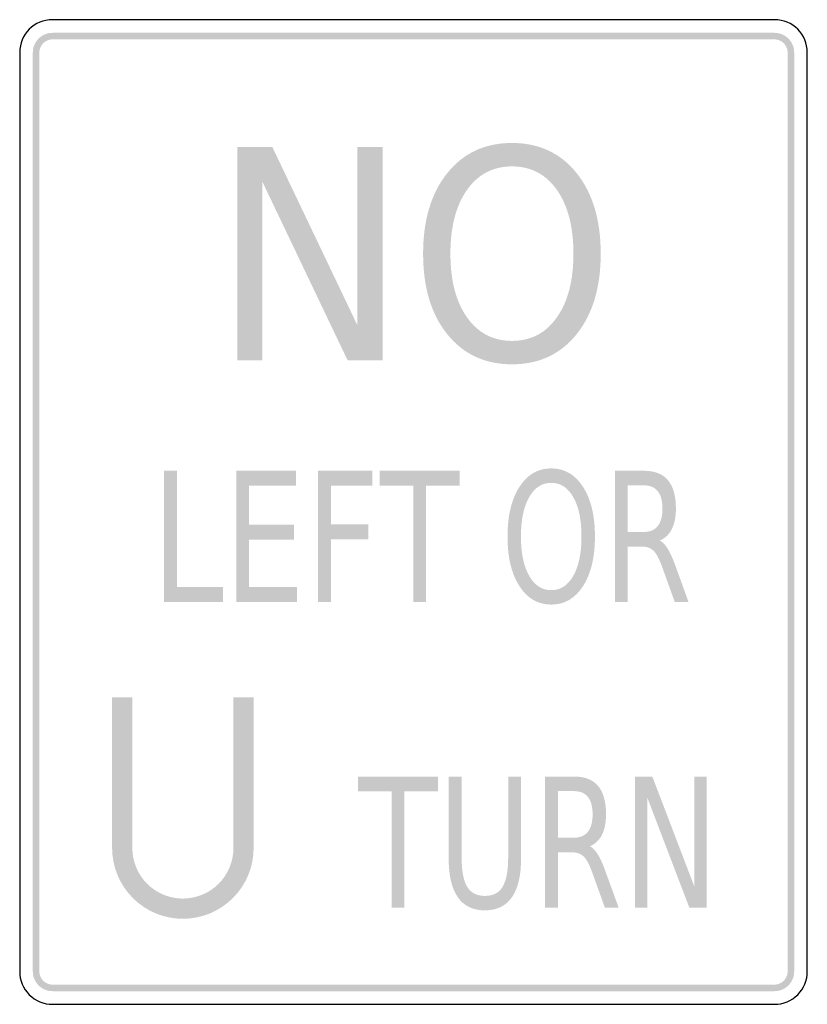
# Model space of a CAD drawing. Header units: inches. Extents: x -12 to 12, y -15 to 15.
import ezdxf

# ---------------------------------------------------------------- set-up
doc = ezdxf.new("R2010")
doc.units = ezdxf.units.IN
doc.header["$MEASUREMENT"] = 0

msp = doc.modelspace()

# ---------------------------------------------------------------- hatches: boundary and pattern name
for points in [[(-11, 14.6), (-11.055, 14.597), (-11.11, 14.59), (-11.164, 14.577), (-11.217, 14.56), (-11.267, 14.537), (-11.316, 14.51), (-11.362, 14.479), (-11.404, 14.443), (-11.443, 14.404), (-11.479, 14.362), (-11.51, 14.316), (-11.537, 14.267), (-11.559, 14.217), (-11.577, 14.164), (-11.59, 14.11), (-11.597, 14.055), (-11.6, 14), (-11.4, 14), (-11.398, 14.037), (-11.393, 14.074), (-11.385, 14.109), (-11.373, 14.145), (-11.358, 14.178), (-11.34, 14.211), (-11.319, 14.241), (-11.296, 14.269), (-11.269, 14.296), (-11.241, 14.319), (-11.211, 14.34), (-11.178, 14.358), (-11.144, 14.373), (-11.109, 14.385), (-11.073, 14.393), (-11.037, 14.398), (-11, 14.4), (-11, 14.6)], [(11, 14.6), (-11, 14.6), (-11, 14.4), (11, 14.4), (11, 14.6)], [(11.6, 14), (11.597, 14.059), (11.589, 14.117), (11.574, 14.174), (11.554, 14.23), (11.529, 14.283), (11.499, 14.333), (11.464, 14.381), (11.424, 14.424), (11.381, 14.464), (11.333, 14.499), (11.283, 14.529), (11.23, 14.554), (11.174, 14.574), (11.117, 14.588), (11.059, 14.597), (11, 14.6), (11, 14.4), (11.039, 14.398), (11.078, 14.392), (11.116, 14.383), (11.153, 14.37), (11.189, 14.353), (11.222, 14.333), (11.254, 14.309), (11.283, 14.283), (11.309, 14.254), (11.333, 14.222), (11.353, 14.189), (11.37, 14.153), (11.383, 14.116), (11.392, 14.078), (11.398, 14.039), (11.4, 14), (11.6, 14)], [(-11.6, 14), (-11.6, -14), (-11.4, -14), (-11.4, 14), (-11.6, 14)], [(11.6, -14), (11.6, 14), (11.4, 14), (11.4, -14), (11.6, -14)], [(-5.371, 11.126), (-4.304, 11.126), (-1.709, 5.688), (-1.709, 11.126), (-0.943, 11.126), (-0.943, 4.626), (-2.01, 4.626), (-4.605, 10.064), (-4.605, 4.626), (-5.371, 4.626), (-5.371, 11.126)], [(-7.601, 1.256), (-7.211, 1.256), (-7.211, -2.288), (-5.809, -2.288), (-5.809, -2.744), (-7.601, -2.744), (-7.601, 1.256)], [(-5.402, 1.256), (-3.582, 1.256), (-3.582, 0.801), (-5.012, 0.801), (-5.012, -0.383), (-3.64, -0.383), (-3.64, -0.839), (-5.012, -0.839), (-5.012, -2.288), (-3.546, -2.288), (-3.546, -2.744), (-5.402, -2.744), (-5.402, 1.256)], [(-2.907, 1.256), (-1.253, 1.256), (-1.253, 0.801), (-2.517, 0.801), (-2.517, -0.378), (-1.375, -0.378), (-1.375, -0.833), (-2.517, -0.833), (-2.517, -2.744), (-2.907, -2.744), (-2.907, 1.256)], [(-1.032, 1.256), (1.403, 1.256), (1.403, 0.801), (0.381, 0.801), (0.381, -2.744), (-0.01, -2.744), (-0.01, 0.801), (-1.032, 0.801), (-1.032, 1.256)], [(-9.184, -5.643), (-9.184, -10.239), (-8.568, -10.239), (-8.568, -5.643), (-9.184, -5.643)], [(-4.872, -10.239), (-4.872, -5.643), (-5.488, -5.643), (-5.488, -10.239), (-4.872, -10.239)], [(-1.69, -8.059), (0.744, -8.059), (0.744, -8.515), (-0.278, -8.515), (-0.278, -12.059), (-0.668, -12.059), (-0.668, -8.515), (-1.69, -8.515), (-1.69, -8.059)], [(6.752, -8.059), (7.277, -8.059), (8.555, -11.405), (8.555, -8.059), (8.932, -8.059), (8.932, -12.059), (8.407, -12.059), (7.129, -8.713), (7.129, -12.059), (6.752, -12.059), (6.752, -8.059)], [(-9.184, -10.239), (-9.173, -10.45), (-9.142, -10.659), (-9.091, -10.865), (-9.019, -11.064), (-8.929, -11.255), (-8.82, -11.436), (-8.694, -11.606), (-8.552, -11.763), (-8.395, -11.905), (-8.225, -12.031), (-8.044, -12.14), (-7.853, -12.231), (-7.653, -12.302), (-7.448, -12.353), (-7.239, -12.384), (-7.028, -12.395), (-6.816, -12.384), (-6.607, -12.353), (-6.402, -12.302), (-6.202, -12.231), (-6.011, -12.14), (-5.83, -12.031), (-5.66, -11.905), (-5.503, -11.763), (-5.361, -11.606), (-5.235, -11.436), (-5.126, -11.255), (-5.036, -11.064), (-4.964, -10.865), (-4.913, -10.659), (-4.882, -10.45), (-4.872, -10.239), (-5.488, -10.239), (-5.495, -10.39), (-5.517, -10.539), (-5.554, -10.686), (-5.605, -10.828), (-5.669, -10.965), (-5.747, -11.094), (-5.837, -11.216), (-5.939, -11.328), (-6.051, -11.429), (-6.172, -11.519), (-6.302, -11.597), (-6.438, -11.661), (-6.581, -11.712), (-6.727, -11.749), (-6.877, -11.771), (-7.028, -11.779), (-7.178, -11.771), (-7.328, -11.749), (-7.475, -11.712), (-7.617, -11.661), (-7.753, -11.597), (-7.883, -11.519), (-8.004, -11.429), (-8.116, -11.328), (-8.218, -11.216), (-8.308, -11.094), (-8.386, -10.965), (-8.45, -10.828), (-8.501, -10.686), (-8.538, -10.539), (-8.56, -10.39), (-8.568, -10.239), (-9.184, -10.239)], [(-11.6, -14), (-11.597, -14.055), (-11.59, -14.11), (-11.577, -14.164), (-11.559, -14.217), (-11.537, -14.267), (-11.51, -14.316), (-11.479, -14.362), (-11.443, -14.404), (-11.404, -14.443), (-11.362, -14.479), (-11.316, -14.51), (-11.267, -14.537), (-11.217, -14.559), (-11.164, -14.577), (-11.11, -14.59), (-11.055, -14.597), (-11, -14.6), (-11, -14.4), (-11.037, -14.398), (-11.073, -14.393), (-11.109, -14.385), (-11.144, -14.373), (-11.178, -14.358), (-11.211, -14.34), (-11.241, -14.319), (-11.269, -14.296), (-11.296, -14.269), (-11.319, -14.241), (-11.34, -14.211), (-11.358, -14.178), (-11.373, -14.144), (-11.385, -14.109), (-11.393, -14.073), (-11.398, -14.037), (-11.4, -14), (-11.6, -14)], [(11, -14.6), (11.055, -14.597), (11.11, -14.59), (11.164, -14.577), (11.217, -14.559), (11.267, -14.537), (11.316, -14.51), (11.362, -14.479), (11.404, -14.443), (11.443, -14.404), (11.479, -14.362), (11.51, -14.316), (11.537, -14.267), (11.56, -14.217), (11.577, -14.164), (11.59, -14.11), (11.597, -14.055), (11.6, -14), (11.4, -14), (11.398, -14.037), (11.393, -14.073), (11.385, -14.109), (11.373, -14.144), (11.358, -14.178), (11.34, -14.211), (11.319, -14.241), (11.296, -14.269), (11.27, -14.296), (11.241, -14.319), (11.211, -14.34), (11.178, -14.358), (11.145, -14.373), (11.109, -14.385), (11.074, -14.393), (11.037, -14.398), (11, -14.4), (11, -14.6)], [(-11, -14.6), (11, -14.6), (11, -14.4), (-11, -14.4), (-11, -14.6)]]:
    msp.add_hatch(color=7).paths.add_polyline_path(points)
h = msp.add_hatch(color=7)
edge = h.paths.add_edge_path()
edge.add_spline(control_points=[(3.001, 11.244), (3.823, 11.244), (4.479, 10.938), (4.969, 10.327), (5.46, 9.716), (5.705, 8.897), (5.705, 7.87), (5.705, 6.845), (5.46, 6.027), (4.969, 5.416), (4.479, 4.805), (3.823, 4.5), (3.001, 4.5), (2.18, 4.5), (1.523, 4.805), (1.031, 5.414), (0.539, 6.024), (0.293, 6.842), (0.293, 7.87), (0.293, 8.897), (0.539, 9.716), (1.031, 10.327), (1.523, 10.938), (2.18, 11.244), (3.001, 11.244)], knot_values=[0, 0, 0, 0, 1, 1, 1, 2, 2, 2, 3, 3, 3, 4, 4, 4, 5, 5, 5, 6, 6, 6, 7, 7, 7, 8, 8, 8, 8], degree=3, periodic=0)
edge = h.paths.add_edge_path(flags=0)
edge.add_spline(control_points=[(3.001, 10.53), (2.427, 10.53), (1.97, 10.292), (1.632, 9.816), (1.294, 9.34), (1.125, 8.691), (1.125, 7.87), (1.125, 7.051), (1.294, 6.404), (1.632, 5.928), (1.97, 5.452), (2.427, 5.214), (3.001, 5.214), (3.576, 5.214), (4.032, 5.452), (4.368, 5.928), (4.705, 6.404), (4.873, 7.051), (4.873, 7.87), (4.873, 8.691), (4.705, 9.34), (4.368, 9.816), (4.032, 10.292), (3.576, 10.53), (3.001, 10.53)], knot_values=[0, 0, 0, 0, 1, 1, 1, 2, 2, 2, 3, 3, 3, 4, 4, 4, 5, 5, 5, 6, 6, 6, 7, 7, 7, 8, 8, 8, 8], degree=3, periodic=0)
h = msp.add_hatch(color=7)
edge = h.paths.add_edge_path()
edge.add_spline(control_points=[(4.198, 1.329), (4.602, 1.329), (4.925, 1.141), (5.167, 0.765), (5.408, 0.389), (5.529, -0.115), (5.529, -0.748), (5.529, -1.378), (5.408, -1.881), (5.167, -2.257), (4.925, -2.633), (4.602, -2.821), (4.198, -2.821), (3.793, -2.821), (3.47, -2.634), (3.228, -2.259), (2.986, -1.884), (2.865, -1.38), (2.865, -0.748), (2.865, -0.115), (2.986, 0.389), (3.228, 0.765), (3.47, 1.141), (3.793, 1.329), (4.198, 1.329)], knot_values=[0, 0, 0, 0, 1, 1, 1, 2, 2, 2, 3, 3, 3, 4, 4, 4, 5, 5, 5, 6, 6, 6, 7, 7, 7, 8, 8, 8, 8], degree=3, periodic=0)
edge = h.paths.add_edge_path(flags=0)
edge.add_spline(control_points=[(4.198, 0.889), (3.915, 0.889), (3.69, 0.743), (3.524, 0.45), (3.357, 0.157), (3.274, -0.242), (3.274, -0.748), (3.274, -1.251), (3.357, -1.65), (3.524, -1.943), (3.69, -2.236), (3.915, -2.382), (4.198, -2.382), (4.481, -2.382), (4.705, -2.236), (4.871, -1.943), (5.037, -1.65), (5.119, -1.251), (5.119, -0.748), (5.119, -0.242), (5.037, 0.157), (4.871, 0.45), (4.705, 0.743), (4.481, 0.889), (4.198, 0.889)], knot_values=[0, 0, 0, 0, 1, 1, 1, 2, 2, 2, 3, 3, 3, 4, 4, 4, 5, 5, 5, 6, 6, 6, 7, 7, 7, 8, 8, 8, 8], degree=3, periodic=0)
h = msp.add_hatch(color=7)
edge = h.paths.add_edge_path()
edge.add_spline(control_points=[(7.503, -0.868), (7.587, -0.908), (7.669, -0.992), (7.747, -1.12), (7.826, -1.249), (7.905, -1.426), (7.985, -1.651)], knot_values=[0, 0, 0, 0, 1, 1, 1, 2, 2, 2, 2], degree=3, periodic=0)
edge.add_line((7.985, -1.651), (8.382, -2.744))
edge.add_line((8.382, -2.744), (7.962, -2.744))
edge.add_line((7.962, -2.744), (7.593, -1.718))
edge.add_spline(control_points=[(7.593, -1.718), (7.499, -1.45), (7.407, -1.272), (7.317, -1.184), (7.228, -1.097), (7.106, -1.053), (6.952, -1.053)], knot_values=[0, 0, 0, 0, 1, 1, 1, 2, 2, 2, 2], degree=3, periodic=0)
edge.add_line((6.952, -1.053), (6.528, -1.053))
edge.add_line((6.528, -1.053), (6.528, -2.744))
edge.add_line((6.528, -2.744), (6.138, -2.744))
edge.add_line((6.138, -2.744), (6.138, 1.256))
edge.add_line((6.138, 1.256), (7.016, 1.256))
edge.add_spline(control_points=[(7.016, 1.256), (7.346, 1.256), (7.592, 1.161), (7.754, 0.97), (7.915, 0.778), (7.996, 0.49), (7.996, 0.104), (7.996, -0.148), (7.954, -0.357), (7.87, -0.523), (7.787, -0.689), (7.664, -0.804), (7.503, -0.868)], knot_values=[0, 0, 0, 0, 1, 1, 1, 2, 2, 2, 3, 3, 3, 4, 4, 4, 4], degree=3, periodic=0)
edge = h.paths.add_edge_path(flags=0)
edge.add_line((6.528, 0.812), (6.528, -0.608))
edge.add_line((6.528, -0.608), (7.016, -0.608))
edge.add_spline(control_points=[(7.016, -0.608), (7.205, -0.608), (7.347, -0.548), (7.443, -0.428), (7.539, -0.307), (7.586, -0.13), (7.586, 0.104), (7.586, 0.338), (7.539, 0.515), (7.443, 0.633), (7.347, 0.752), (7.205, 0.812), (7.016, 0.812)], knot_values=[0, 0, 0, 0, 1, 1, 1, 2, 2, 2, 3, 3, 3, 4, 4, 4, 4], degree=3, periodic=0)
edge.add_line((7.016, 0.812), (6.528, 0.812))
h = msp.add_hatch(color=7)
edge = h.paths.add_edge_path()
edge.add_line((1.072, -8.059), (1.465, -8.059))
edge.add_line((1.465, -8.059), (1.465, -10.489))
edge.add_spline(control_points=[(1.465, -10.489), (1.465, -10.918), (1.521, -11.226), (1.633, -11.415), (1.745, -11.603), (1.926, -11.697), (2.176, -11.697), (2.426, -11.697), (2.607, -11.603), (2.718, -11.415), (2.83, -11.226), (2.886, -10.918), (2.886, -10.489)], knot_values=[0, 0, 0, 0, 1, 1, 1, 2, 2, 2, 3, 3, 3, 4, 4, 4, 4], degree=3, periodic=0)
edge.add_line((2.886, -10.489), (2.886, -8.059))
edge.add_line((2.886, -8.059), (3.278, -8.059))
edge.add_line((3.278, -8.059), (3.278, -10.556))
edge.add_spline(control_points=[(3.278, -10.556), (3.278, -11.078), (3.185, -11.472), (2.999, -11.738), (2.814, -12.004), (2.539, -12.137), (2.176, -12.137), (1.812, -12.137), (1.537, -12.004), (1.351, -11.738), (1.165, -11.472), (1.072, -11.078), (1.072, -10.556)], knot_values=[0, 0, 0, 0, 1, 1, 1, 2, 2, 2, 3, 3, 3, 4, 4, 4, 4], degree=3, periodic=0)
edge.add_line((1.072, -10.556), (1.072, -8.059))
h = msp.add_hatch(color=7)
edge = h.paths.add_edge_path()
edge.add_spline(control_points=[(5.374, -10.184), (5.458, -10.223), (5.54, -10.307), (5.618, -10.436), (5.697, -10.564), (5.776, -10.741), (5.856, -10.966)], knot_values=[0, 0, 0, 0, 1, 1, 1, 2, 2, 2, 2], degree=3, periodic=0)
edge.add_line((5.856, -10.966), (6.253, -12.059))
edge.add_line((6.253, -12.059), (5.833, -12.059))
edge.add_line((5.833, -12.059), (5.464, -11.033))
edge.add_spline(control_points=[(5.464, -11.033), (5.37, -10.765), (5.278, -10.587), (5.189, -10.5), (5.099, -10.412), (4.978, -10.369), (4.823, -10.369)], knot_values=[0, 0, 0, 0, 1, 1, 1, 2, 2, 2, 2], degree=3, periodic=0)
edge.add_line((4.823, -10.369), (4.399, -10.369))
edge.add_line((4.399, -10.369), (4.399, -12.059))
edge.add_line((4.399, -12.059), (4.009, -12.059))
edge.add_line((4.009, -12.059), (4.009, -8.059))
edge.add_line((4.009, -8.059), (4.888, -8.059))
edge.add_spline(control_points=[(4.888, -8.059), (5.218, -8.059), (5.463, -8.155), (5.625, -8.346), (5.786, -8.537), (5.867, -8.825), (5.867, -9.211), (5.867, -9.463), (5.825, -9.672), (5.742, -9.838), (5.658, -10.004), (5.536, -10.119), (5.374, -10.184)], knot_values=[0, 0, 0, 0, 1, 1, 1, 2, 2, 2, 3, 3, 3, 4, 4, 4, 4], degree=3, periodic=0)
edge = h.paths.add_edge_path(flags=0)
edge.add_line((4.399, -8.504), (4.399, -9.924))
edge.add_line((4.399, -9.924), (4.888, -9.924))
edge.add_spline(control_points=[(4.888, -9.924), (5.076, -9.924), (5.218, -9.864), (5.314, -9.743), (5.41, -9.622), (5.458, -9.445), (5.458, -9.211), (5.458, -8.977), (5.41, -8.801), (5.314, -8.682), (5.218, -8.563), (5.076, -8.504), (4.888, -8.504)], knot_values=[0, 0, 0, 0, 1, 1, 1, 2, 2, 2, 3, 3, 3, 4, 4, 4, 4], degree=3, periodic=0)
edge.add_line((4.888, -8.504), (4.399, -8.504))

# ---------------------------------------------------------------- linework, layer by layer
at = {"color": 7}
for points in [[(11, 15), (-11, 15)], [(-12, 14), (-12, -14)], [(12, -14), (12, 14)], [(-11, -15), (11, -15)]]:
    msp.add_lwpolyline(points, dxfattribs=at)
for points in [[(-11, 15), (-11.552, 15), (-12, 14.552), (-12, 14)], [(12, 14), (12, 14.552), (11.552, 15), (11, 15)]]:
    msp.add_open_spline(points, degree=3, dxfattribs=at)
for points in [[(-12, -14), (-12, -14.265), (-11.895, -14.52), (-11.707, -14.707), (-11.52, -14.895), (-11.265, -15), (-11, -15)], [(11, -15), (11.265, -15), (11.52, -14.895), (11.707, -14.707), (11.895, -14.52), (12, -14.265), (12, -14)]]:
    msp.add_open_spline(points, degree=3, knots=[0, 0, 0, 0, 1, 1, 1, 2, 2, 2, 2], dxfattribs=at)

doc.saveas('drawing.dxf')
